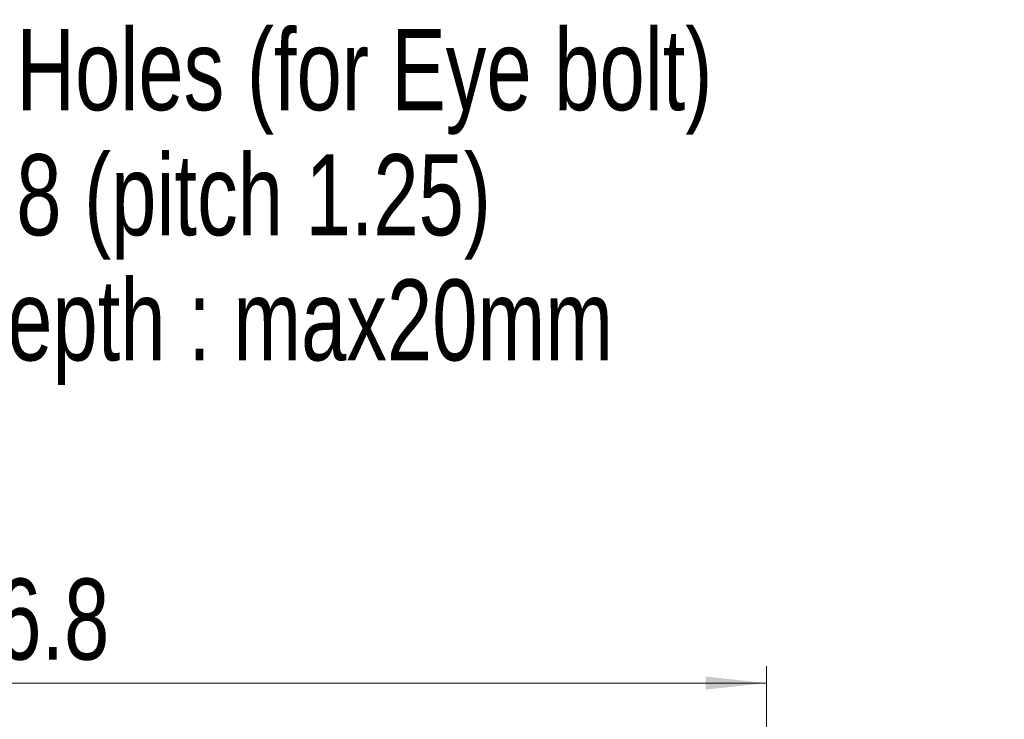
# Model space of a CAD drawing. Header units: millimetres. Extents: x 0 to 1118, y 0 to 864.
# Tile 67 of 254: x 926 to 983, y 495 to 536. Entities that reach past the tile are written whole.
import ezdxf

# ---------------------------------------------------------------- set-up
doc = ezdxf.new("R2010")
doc.units = ezdxf.units.MM
doc.styles.add('SLDTEXTSTYLE0', font='TXT', dxfattribs={"width": 0.75})
doc.dimstyles.new('SLDDIMSTYLE0', dxfattribs={"dimtxt": 4.7625, "dimasz": 3.556, "dimexe": 0, "dimexo": 0.0625, "dimgap": 1.190625, "dimtad": 1, "dimdec": 1, "dimlfac": 5, "dimrnd": 1e-09, "dimzin": 12, "dimdsep": 46, "dimtxsty": 'SLDTEXTSTYLE0', "dimsah": 1, "dimcen": 0.09, "dimadec": 0, "dimazin": 3, "dimtfac": 1, "dimtdec": 1, "dimtofl": 0, "dimtmove": 0, "dimatfit": 3, "dimfxl": 1, "dimfrac": 2, "dimtolj": 1, "dimtzin": 12, "dimarcsym": 0})

# ---------------------------------------------------------------- blocks, each defined once
blk = doc.blocks.new('_D_15')
at = {"color": 7, "linetype": 'Continuous', "lineweight": 0}
for p, q in [((884.089, 449.757), (884.089, 498.197)), ((969.449, 478.377), (969.449, 498.197)), ((969.449, 497.197), (884.089, 497.197))]:
    blk.add_line(p, q, dxfattribs=at)
at = {"color": 7, "linetype": 'Continuous', "lineweight": 18}
for points in [[(884.089, 497.197), (887.645, 496.816), (887.645, 497.578)], [(969.449, 497.197), (965.893, 497.578), (965.893, 496.816)]]:
    blk.add_solid(points, dxfattribs=at)
at = {"color": 7, "linetype": 'Continuous', "lineweight": 18, "insert": (918.913, 503.336), "char_height": 4.7625, "attachment_point": 1, "style": 'SLDTEXTSTYLE0'}
blk.add_mtext('426.8', dxfattribs=at)
blk = doc.blocks.new('SW_NOTE_0_12')
at = {"color": 0, "linetype": 'Continuous', "lineweight": 0, "char_height": 4.7625, "attachment_point": 1, "style": 'SLDTEXTSTYLE0'}
for s, insert in [('4 Holes (for Eye bolt)', (0.533, 16.568)), ('M8 (pitch 1.25)', (0.533, 9.218)), ('Depth : max20mm', (0.533, 1.868))]:
    blk.add_mtext(s, dxfattribs=dict(at, insert=insert))

msp = doc.modelspace()

# ---------------------------------------------------------------- block references
at = {"color": 7, "linetype": 'Continuous', "lineweight": 0}
msp.add_blockref('SW_NOTE_0_12', (920.887, 519.039), dxfattribs=at)

# ---------------------------------------------------------------- dimensions: what is measured, and where the dimension line sits
at = {"color": 7, "linetype": 'Continuous', "lineweight": 18}
dim = msp.add_linear_dim(base=(884.089, 497.197), p1=(969.449, 477.377), p2=(884.089, 448.757), dimstyle='SLDDIMSTYLE0', dxfattribs=at)
dim.commit()
dim.dimension.update_dxf_attribs({"geometry": '_D_15', "text_midpoint": (926.829, 497.197), "dimtype": 160})

doc.saveas('drawing.dxf')
